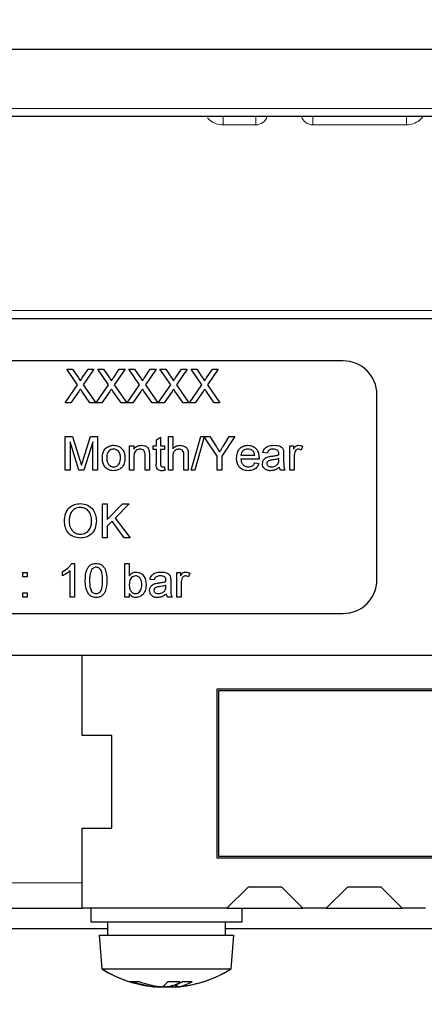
# Paper-space layout 'Blatt3' of a CAD drawing. Header units: millimetres. Extents: x 5 to 418, y 2 to 292.
# Tile 12 of 43: x 257 to 273, y 99 to 138. Entities that reach past the tile are written whole.
import ezdxf

# ---------------------------------------------------------------- set-up
doc = ezdxf.new("R2010")
doc.units = ezdxf.units.MM
doc.layers.add('SLD-0', color=7, linetype='Continuous')
doc.styles.add('SLDTEXTSTYLE1', font='TXT', dxfattribs={"width": 0.605})
doc.styles.add('SLDTEXTSTYLE3', font='TXT', dxfattribs={"width": 0.57})
doc.dimstyles.new('SLDDIMSTYLE6', dxfattribs={"dimtxt": 3.5, "dimasz": 3.302, "dimexe": 0, "dimexo": 0.0625, "dimgap": 0.875, "dimtad": 1, "dimlfac": 1.5, "dimrnd": 1e-09, "dimzin": 12, "dimdsep": 46, "dimtxsty": 'SLDTEXTSTYLE1', "dimsah": 1, "dimcen": 0.09, "dimadec": 0, "dimazin": 3, "dimtfac": 1, "dimtofl": 0, "dimtmove": 0, "dimatfit": 3, "dimfxl": 1, "dimfrac": 2, "dimtolj": 1, "dimtzin": 12, "dimarcsym": 0})
doc.dimstyles.new('SLDDIMSTYLE7', dxfattribs={"dimtxt": 3.5, "dimasz": 3.302, "dimexe": 0, "dimexo": 0.0625, "dimgap": 0.875, "dimtad": 1, "dimlfac": 1.5, "dimrnd": 1e-09, "dimzin": 12, "dimdsep": 46, "dimtxsty": 'SLDTEXTSTYLE1', "dimsah": 1, "dimcen": 0.09, "dimadec": 0, "dimazin": 3, "dimtfac": 1, "dimtmove": 0, "dimatfit": 0, "dimfxl": 1, "dimfrac": 2, "dimtolj": 1, "dimtzin": 12, "dimarcsym": 0})

# ---------------------------------------------------------------- blocks, each defined once
blk = doc.blocks.new('_D_13')
at = {"layer": 'SLD-0', "color": 7}
for p, q in [((137.961, 136.665), (137.961, 269.457)), ((327.961, 136.665), (327.961, 269.457)), ((137.961, 268.457), (327.961, 268.457))]:
    blk.add_line(p, q, dxfattribs=at)
for points in [[(137.961, 268.457), (141.263, 267.949), (141.263, 268.965)], [(327.961, 268.457), (324.659, 268.965), (324.659, 267.949)]]:
    blk.add_solid(points, dxfattribs=at)
at = {"layer": 'SLD-0', "color": 7, "insert": (228.95, 272.969), "char_height": 3.5, "attachment_point": 1, "style": 'SLDTEXTSTYLE1'}
blk.add_mtext('285', dxfattribs=at)
blk = doc.blocks.new('_D_16')
at = {"layer": 'SLD-0', "color": 7}
for p, q in [((228.961, 114.531), (228.961, 90.327)), ((235.627, 114.531), (235.627, 90.327)), ((228.961, 91.327), (222.611, 91.327)), ((228.961, 91.327), (235.627, 91.327)), ((235.627, 91.327), (260.061, 91.327))]:
    blk.add_line(p, q, dxfattribs=at)
for points in [[(228.961, 91.327), (225.659, 91.835), (225.659, 90.819)], [(235.627, 91.327), (238.929, 90.819), (238.929, 91.835)]]:
    blk.add_solid(points, dxfattribs=at)
at = {"layer": 'SLD-0', "color": 7, "char_height": 3.5, "attachment_point": 1}
for s, insert, style in [('%%c', (249.611, 95.839), 'SLDTEXTSTYLE1'), ('10', (254.714, 95.849), 'SLDTEXTSTYLE1'), ('D =', (241.994, 95.849), 'SLDTEXTSTYLE3')]:
    blk.add_mtext(s, dxfattribs=dict(at, insert=insert, style=style))

psp = doc.layouts.new('Blatt3')

# ---------------------------------------------------------------- linework, layer by layer
at = {"color": 7, "linetype": 'Continuous', "lineweight": 25}
for p, q in [((141.2939, 136.6645), (324.6272, 136.6645)), ((324.6272, 133.9979), (141.2939, 133.9979)), ((311.6272, 125.9979), (154.2939, 125.9979)), ((269.6272, 124.3312), (238.9606, 124.3312)), ((259.1024, 123.382), (258.678, 123.9979)), ((258.678, 123.9979), (258.9045, 123.9979)), ((258.9045, 123.9979), (259.1371, 123.6603)), ((259.2934, 123.66), (259.5252, 123.9979)), ((259.7549, 123.9979), (259.3305, 123.3798)), ((259.5252, 123.9979), (259.7549, 123.9979)), ((260.3332, 123.382), (259.9088, 123.9979)), ((259.9088, 123.9979), (260.1353, 123.9979)), ((260.1353, 123.9979), (260.3679, 123.6603)), ((260.5241, 123.66), (260.756, 123.9979)), ((260.9857, 123.9979), (260.5613, 123.3798)), ((260.756, 123.9979), (260.9857, 123.9979)), ((261.5639, 123.382), (261.1395, 123.9979)), ((261.1395, 123.9979), (261.366, 123.9979)), ((261.366, 123.9979), (261.5987, 123.6603)), ((261.7549, 123.66), (261.9867, 123.9979)), ((262.2164, 123.9979), (261.792, 123.3798)), ((261.9867, 123.9979), (262.2164, 123.9979)), ((262.7947, 123.382), (262.3703, 123.9979)), ((262.3703, 123.9979), (262.5968, 123.9979)), ((262.5968, 123.9979), (262.8294, 123.6603)), ((262.9857, 123.66), (263.2175, 123.9979)), ((263.4472, 123.9979), (263.0228, 123.3798)), ((263.2175, 123.9979), (263.4472, 123.9979)), ((264.0255, 123.382), (263.6011, 123.9979)), ((263.6011, 123.9979), (263.8276, 123.9979)), ((263.8276, 123.9979), (264.0602, 123.6603)), ((264.2164, 123.66), (264.4483, 123.9979)), ((264.678, 123.9979), (264.2536, 123.3798)), ((264.4483, 123.9979), (264.678, 123.9979)), ((258.6096, 122.6645), (259.1024, 123.382)), ((259.3305, 123.3798), (259.8233, 122.6645)), ((259.8404, 122.6645), (260.3332, 123.382)), ((260.5613, 123.3798), (261.0541, 122.6645)), ((261.0711, 122.6645), (261.5639, 123.382)), ((261.792, 123.3798), (262.2848, 122.6645)), ((262.3019, 122.6645), (262.7947, 123.382)), ((263.0228, 123.3798), (263.5156, 122.6645)), ((263.5327, 122.6645), (264.0255, 123.382)), ((264.2536, 123.3798), (264.7464, 122.6645)), ((259.1545, 123.1234), (258.839, 122.6645)), ((259.5965, 122.6645), (259.272, 123.1357)), ((260.3853, 123.1234), (260.0698, 122.6645)), ((260.8273, 122.6645), (260.5028, 123.1357)), ((261.616, 123.1234), (261.3006, 122.6645)), ((262.0581, 122.6645), (261.7335, 123.1357)), ((262.8468, 123.1234), (262.5314, 122.6645)), ((263.2888, 122.6645), (262.9643, 123.1357)), ((264.0776, 123.1234), (263.7621, 122.6645)), ((264.5196, 122.6645), (264.1951, 123.1357)), ((270.9606, 115.6645), (270.9606, 122.9979)), ((258.839, 122.6645), (258.6096, 122.6645)), ((259.8233, 122.6645), (259.5965, 122.6645)), ((260.0698, 122.6645), (259.8404, 122.6645)), ((261.0541, 122.6645), (260.8273, 122.6645)), ((261.3006, 122.6645), (261.0711, 122.6645)), ((262.2848, 122.6645), (262.0581, 122.6645)), ((262.5314, 122.6645), (262.3019, 122.6645)), ((263.5156, 122.6645), (263.2888, 122.6645)), ((263.7621, 122.6645), (263.5327, 122.6645)), ((264.7464, 122.6645), (264.5196, 122.6645)), ((258.6187, 121.3312), (258.9015, 121.3312)), ((258.6187, 119.9979), (258.6187, 121.3312)), ((258.9015, 121.3312), (259.1996, 120.3956)), ((259.3252, 120.4116), (259.6203, 121.3312)), ((259.6203, 121.3312), (259.9007, 121.3312)), ((259.9007, 121.3312), (259.9007, 119.9979)), ((262.2255, 121.2094), (262.3965, 121.3066)), ((262.2255, 120.9722), (262.2255, 121.2094)), ((262.3965, 121.3066), (262.3965, 120.9722)), ((262.7042, 119.9979), (262.7042, 121.3312)), ((262.7042, 121.3312), (262.8751, 121.3312)), ((262.8751, 121.3312), (262.8751, 120.8443)), ((263.6101, 119.9979), (263.9862, 121.3312)), ((264.1267, 121.3284), (263.7514, 119.9979)), ((263.9862, 121.3312), (264.3473, 121.3312)), ((264.6377, 120.5628), (264.1267, 121.3284)), ((264.3473, 121.3312), (264.6059, 120.9236)), ((265.3385, 121.3312), (264.8257, 120.5628)), ((264.8676, 120.9388), (265.116, 121.3312)), ((265.116, 121.3312), (265.3385, 121.3312)), ((259.1604, 119.9979), (258.8067, 121.1261)), ((258.8067, 121.1261), (258.8067, 119.9979)), ((259.7127, 121.1261), (259.3569, 119.9979)), ((259.7127, 119.9979), (259.7127, 121.1261)), ((261.1657, 120.9722), (261.3366, 120.9722)), ((261.1657, 119.9979), (261.1657, 120.9722)), ((261.3366, 120.9722), (261.3366, 120.8363)), ((262.1059, 120.8184), (262.1059, 120.9722)), ((262.1059, 120.9722), (262.2255, 120.9722)), ((262.2255, 120.8184), (262.1059, 120.8184)), ((262.2255, 120.2716), (262.2255, 120.8184)), ((262.3965, 120.9722), (262.5503, 120.9722)), ((262.3965, 120.8184), (262.3965, 120.2655)), ((262.5503, 120.8184), (262.3965, 120.8184)), ((262.5503, 120.9722), (262.5503, 120.8184)), ((267.5076, 119.9979), (267.5076, 120.9722)), ((267.5076, 120.9722), (267.6614, 120.9722)), ((267.6614, 120.9722), (267.6614, 120.8363)), ((268.0204, 120.9437), (267.967, 120.7954)), ((261.3366, 120.5203), (261.3366, 119.9979)), ((261.7811, 119.9979), (261.7811, 120.5796)), ((261.952, 120.594), (261.952, 119.9979)), ((262.8751, 120.5206), (262.8751, 119.9979)), ((263.3195, 119.9979), (263.3195, 120.6034)), ((263.4905, 120.6122), (263.4905, 119.9979)), ((264.6377, 119.9979), (264.6377, 120.5628)), ((264.8257, 120.5628), (264.8257, 119.9979)), ((265.576, 120.5962), (266.123, 120.5962)), ((266.2931, 120.4423), (265.576, 120.4423)), ((266.6187, 120.6816), (266.4478, 120.6987)), ((267.0794, 120.4097), (267.0802, 120.4594)), ((267.2683, 120.6296), (267.2683, 120.421)), ((267.6785, 120.5155), (267.6785, 119.9979)), ((262.5503, 120.1389), (262.5674, 119.9955)), ((266.1211, 120.2885), (266.2886, 120.2714)), ((258.8067, 119.9979), (258.6187, 119.9979)), ((259.3569, 119.9979), (259.1604, 119.9979)), ((259.9007, 119.9979), (259.7127, 119.9979)), ((261.3366, 119.9979), (261.1657, 119.9979)), ((261.952, 119.9979), (261.7811, 119.9979)), ((262.8751, 119.9979), (262.7042, 119.9979)), ((263.4905, 119.9979), (263.3195, 119.9979)), ((263.7514, 119.9979), (263.6101, 119.9979)), ((264.8257, 119.9979), (264.6377, 119.9979)), ((267.3195, 119.9979), (267.1486, 119.9979)), ((267.6785, 119.9979), (267.5076, 119.9979)), ((260.0888, 117.3312), (260.0888, 118.6645)), ((260.0888, 118.6645), (260.2768, 118.6645)), ((260.2768, 118.6645), (260.2768, 118.0502)), ((260.2768, 118.0502), (260.8911, 118.6645)), ((261.1486, 118.6645), (260.5914, 118.1074)), ((260.8911, 118.6645), (261.1486, 118.6645)), ((260.5914, 118.1074), (261.1828, 117.3312)), ((260.4723, 117.988), (260.2768, 117.7927)), ((260.2768, 117.7927), (260.2768, 117.3312)), ((260.9512, 117.3312), (260.4723, 117.988)), ((260.2768, 117.3312), (260.0888, 117.3312)), ((261.1828, 117.3312), (260.9512, 117.3312)), ((258.8735, 116.3141), (258.9836, 116.3141)), ((258.9836, 116.3141), (258.9836, 114.9808)), ((260.9836, 114.9808), (260.9836, 116.3141)), ((260.9836, 116.3141), (261.1545, 116.3141)), ((261.1545, 116.3141), (261.1545, 115.8235)), ((256.9323, 115.9551), (257.1032, 115.9551)), ((256.9323, 115.7842), (256.9323, 115.9551)), ((257.1032, 115.7842), (256.9323, 115.7842)), ((257.1032, 115.9551), (257.1032, 115.7842)), ((258.5049, 115.8232), (258.5049, 115.9808)), ((258.8126, 114.9808), (258.8126, 116.0198)), ((263.0348, 115.9551), (263.1887, 115.9551)), ((263.0348, 114.9808), (263.0348, 115.9551)), ((263.1887, 115.9551), (263.1887, 115.8192)), ((263.5477, 115.9266), (263.4943, 115.7783)), ((262.146, 115.6645), (261.975, 115.6816)), ((262.6067, 115.3926), (262.6075, 115.4423)), ((262.7955, 115.6125), (262.7955, 115.4039)), ((263.2058, 115.4984), (263.2058, 114.9808)), ((256.9323, 115.1517), (257.1032, 115.1517)), ((256.9323, 114.9808), (256.9323, 115.1517)), ((257.1032, 114.9808), (256.9323, 114.9808)), ((257.1032, 115.1517), (257.1032, 114.9808)), ((258.9836, 114.9808), (258.8126, 114.9808)), ((261.1545, 114.9808), (260.9836, 114.9808)), ((261.1545, 115.1269), (261.1545, 114.9808)), ((262.8468, 114.9808), (262.6759, 114.9808)), ((263.2058, 114.9808), (263.0348, 114.9808)), ((238.9606, 114.3312), (269.6272, 114.3312)), ((308.9606, 112.6645), (235.0555, 112.6645)), ((259.2939, 109.4979), (259.2939, 112.6645)), ((300.6272, 111.3312), (264.6272, 111.3312)), ((264.6272, 111.3312), (264.6272, 104.6645)), ((300.5606, 111.2645), (264.6939, 111.2645)), ((264.6939, 111.2645), (264.6939, 104.7312)), ((260.4606, 109.4979), (259.2939, 109.4979)), ((260.4606, 105.8312), (260.4606, 109.4979)), ((259.2939, 102.6645), (259.2939, 105.8312)), ((259.2939, 105.8312), (260.4606, 105.8312)), ((264.6272, 104.6645), (300.6272, 104.6645)), ((264.6939, 104.7312), (300.5606, 104.7312)), ((265.8591, 103.4993), (265.0244, 102.6645)), ((267.1925, 103.4993), (265.8591, 103.4993)), ((268.0272, 102.6645), (267.1925, 103.4993)), ((269.7925, 103.4993), (268.9577, 102.6645)), ((271.1258, 103.4993), (269.7925, 103.4993)), ((271.9606, 102.6645), (271.1258, 103.4993)), ((256.2939, 102.6645), (259.2939, 102.6645)), ((265.0244, 102.6645), (259.2939, 102.6645)), ((259.6272, 102.6645), (259.6272, 102.1312)), ((259.6272, 102.6645), (259.6272, 102.1312)), ((265.0244, 102.6645), (265.6272, 102.6645)), ((265.6272, 102.1312), (265.6272, 102.6645)), ((265.6272, 102.1312), (265.6272, 102.6645)), ((265.6272, 102.6645), (268.0272, 102.6645)), ((268.9577, 102.6645), (268.0272, 102.6645)), ((268.9577, 102.6645), (271.9606, 102.6645)), ((272.891, 102.6645), (271.9606, 102.6645)), ((259.6272, 102.1312), (265.6272, 102.1312)), ((259.6272, 102.1312), (264.3124, 102.1312)), ((260.2939, 102.1312), (260.2939, 101.5979)), ((260.2939, 102.1312), (260.2939, 101.5979)), ((264.3124, 102.1312), (265.6272, 102.1312)), ((264.9606, 101.5979), (264.9606, 102.1312)), ((264.9606, 101.5979), (264.9606, 102.1312)), ((255.2939, 101.8645), (260.2939, 101.8645)), ((264.9606, 101.8645), (300.2939, 101.8645)), ((259.9606, 101.5979), (260.0606, 100.2645)), ((259.9606, 101.5979), (260.0606, 100.2645)), ((259.9606, 101.5979), (265.2939, 101.5979)), ((259.9606, 101.5979), (264.1252, 101.5979)), ((264.1252, 101.5979), (265.2939, 101.5979)), ((265.1939, 100.2645), (265.2939, 101.5979)), ((265.1939, 100.2645), (265.2939, 101.5979)), ((260.0606, 100.2645), (265.1939, 100.2645)), ((260.0606, 100.2645), (264.069, 100.2645)), ((264.069, 100.2645), (265.1939, 100.2645)), ((262.058, 99.5798), (262.0566, 99.5654)), ((262.1605, 99.5543), (262.1604, 99.5539)), ((262.1652, 99.554), (262.1652, 99.5539)), ((262.1687, 99.5664), (262.1668, 99.5539)), ((262.2282, 99.5542), (262.2282, 99.5539)), ((262.2368, 99.561), (262.2359, 99.5539)), ((262.3073, 99.5568), (262.307, 99.5539)), ((262.3788, 99.554), (262.3788, 99.5539)), ((262.5847, 99.5539), (262.5847, 99.5539)), ((262.6021, 99.5547), (262.6021, 99.5539)), ((262.6702, 99.5558), (262.6703, 99.5539)), ((262.7067, 99.5543), (262.7067, 99.5539)), ((262.7149, 99.5685), (262.7153, 99.5539)), ((262.8733, 99.5548), (262.8733, 99.5539)), ((262.8806, 99.6091), (262.8853, 99.5539)), ((262.9696, 99.5549), (262.9697, 99.5539)), ((262.976, 99.64), (262.9867, 99.5654)), ((263.0248, 99.5542), (263.0248, 99.5539)), ((263.0871, 99.5578), (263.0877, 99.5539)), ((263.0893, 99.554), (263.0893, 99.5539)), ((263.094, 99.5543), (263.0941, 99.5539))]:
    psp.add_line(p, q, dxfattribs=at)
at = {"color": 7, "linetype": 'Continuous', "lineweight": 18}
for p, q in [((141.2939, 134.3254), (324.6272, 134.3254)), ((264.8716, 133.6704), (264.8716, 133.9979)), ((266.1674, 133.6704), (266.1674, 133.9979)), ((268.4204, 133.9979), (268.4204, 133.6704)), ((272.1308, 133.9979), (272.1308, 133.6704)), ((266.1674, 133.6704), (264.8716, 133.6704)), ((272.1308, 133.6704), (268.4204, 133.6704)), ((154.2939, 126.3254), (311.6272, 126.3254)), ((259.2939, 103.6645), (256.2939, 103.6645))]:
    psp.add_line(p, q, dxfattribs=at)
for centre, start, end in [((266.1674, 134.137), 270, 342.65166), ((268.4204, 134.137), 197.34834, 270)]:
    psp.add_arc(centre, 0.4667, start, end, dxfattribs=at)
at = {"color": 7, "linetype": 'Continuous', "lineweight": 25}
for centre, radius, start, end in [((269.6272, 122.9979), 1.3333, 0, 90), ((269.6272, 115.6645), 1.3333, 270, 0), ((262.6272, 104.3895), 4.8583, 238.10921, 255.48071), ((262.6272, 104.3895), 4.8583, 238.10921, 263.83604), ((262.6272, 104.3895), 4.8583, 276.16396, 301.89079), ((262.6272, 104.3895), 4.8583, 284.51929, 301.89079), ((261.1899, 99.957), 0.1986, 256.30226, 283.69774), ((262.5671, 104.1564), 4.6176, 252.03492, 263.85856), ((262.6891, 104.3166), 4.7786, 252.30829, 263.86433), ((261.4133, 101.287), 1.5286, 265.06816, 274.93184), ((262.4713, 102.7928), 3.254, 248.56047, 262.67818), ((262.8123, 103.1731), 3.6371, 249.60372, 262.71011), ((262.2761, 101.1382), 1.5881, 262.0539, 266.05031), ((262.2716, 101.0542), 1.5041, 261.83473, 265.9416), ((262.5596, 104.3102), 4.7601, 265.40682, 267.7071), ((262.1952, 99.7172), 0.1683, 283.9699, 295.54587), ((262.7283, 104.2096), 4.6596, 265.35356, 267.6746), ((262.2612, 101.0179), 1.468, 274.21559, 278.31933), ((262.2685, 101.1548), 1.6049, 274.02529, 277.95281), ((262.1398, 100.1545), 0.6772, 299.53302, 324.77787), ((262.3784, 102.8882), 3.3382, 272.76113, 275.49704), ((262.385, 102.9722), 3.4222, 272.72614, 275.42868), ((262.8761, 102.8882), 3.3382, 264.50296, 267.23887), ((262.9222, 104.4004), 4.6421, 267.17022, 272.82978), ((262.328, 101.4965), 1.9663, 280.85125, 298.22459), ((262.5262, 104.2096), 4.6596, 272.3254, 274.64644), ((262.986, 101.1548), 1.6049, 262.04719, 265.97471), ((262.9933, 101.0179), 1.468, 261.68067, 265.78441), ((262.6949, 104.3102), 4.7601, 272.2929, 274.59318), ((262.7345, 99.9421), 0.4533, 303.79746, 336.86959), ((263.0593, 99.7172), 0.1683, 244.45413, 256.0301), ((262.8568, 103.0087), 3.4586, 272.68211, 275.38514), ((262.9783, 101.1382), 1.5881, 273.94969, 277.9461), ((263.0422, 99.8163), 0.2664, 279.83504, 289.57218), ((262.8302, 101.1073), 1.5711, 281.05337, 301.23774), ((262.686, 104.1648), 4.626, 276.14752, 284.51295), ((263.4515, 103.0704), 3.3121, 266.64983, 273.35017)]:
    psp.add_arc(centre, radius, start, end, dxfattribs=at)
at = {"color": 7, "linetype": 'Continuous', "lineweight": 18}
for points, knots in [([(264.8716, 133.6704), (264.7804, 133.6809), (264.5985, 133.7019), (264.3842, 133.8112), (264.2906, 133.9161), (264.2579, 133.9529)], [0, 0, 0, 0, 0.3949134, 0.7880865, 1, 1, 1, 1]), ([(272.7897, 133.9979), (272.7434, 133.945), (272.6365, 133.8233), (272.405, 133.7014), (272.2223, 133.6807), (272.1308, 133.6704)], [0, 0, 0, 0, 0.2768194, 0.6375937, 1, 1, 1, 1])]:
    psp.add_open_spline(points, degree=3, knots=knots, dxfattribs=at)
at = {"color": 7, "linetype": 'Continuous', "lineweight": 25}
for points, knots in [([(259.1371, 123.6603), (259.1521, 123.6376), (259.1729, 123.606), (259.1986, 123.5643), (259.2038, 123.5435), (259.2063, 123.5331)], [0, 0, 0, 0, 0.56127691, 0.78176256, 1, 1, 1, 1]), ([(259.2063, 123.5331), (259.2225, 123.5568), (259.2515, 123.5991), (259.2806, 123.6414), (259.2934, 123.66)], [0, 0, 0, 0, 0.5599999, 1, 1, 1, 1]), ([(260.3679, 123.6603), (260.3829, 123.6376), (260.4037, 123.606), (260.4294, 123.5643), (260.4345, 123.5435), (260.4371, 123.5331)], [0, 0, 0, 0, 0.5612769, 0.7817626, 1, 1, 1, 1]), ([(260.4371, 123.5331), (260.4533, 123.5568), (260.4823, 123.5991), (260.5114, 123.6414), (260.5241, 123.66)], [0, 0, 0, 0, 0.5599999, 1, 1, 1, 1]), ([(261.5987, 123.6603), (261.6136, 123.6376), (261.6345, 123.606), (261.6602, 123.5643), (261.6653, 123.5435), (261.6678, 123.5331)], [0, 0, 0, 0, 0.56127691, 0.78176256, 1, 1, 1, 1]), ([(261.6678, 123.5331), (261.6841, 123.5568), (261.7131, 123.5991), (261.7421, 123.6414), (261.7549, 123.66)], [0, 0, 0, 0, 0.5599999, 1, 1, 1, 1]), ([(262.8294, 123.6603), (262.8444, 123.6376), (262.8652, 123.606), (262.8909, 123.5643), (262.8961, 123.5435), (262.8986, 123.5331)], [0, 0, 0, 0, 0.5612769, 0.7817626, 1, 1, 1, 1]), ([(262.8986, 123.5331), (262.9148, 123.5568), (262.9439, 123.5991), (262.9729, 123.6414), (262.9857, 123.66)], [0, 0, 0, 0, 0.5599999, 1, 1, 1, 1]), ([(264.0602, 123.6603), (264.0752, 123.6376), (264.096, 123.606), (264.1217, 123.5643), (264.1268, 123.5435), (264.1294, 123.5331)], [0, 0, 0, 0, 0.5612769, 0.7817626, 1, 1, 1, 1]), ([(264.1294, 123.5331), (264.1456, 123.5568), (264.1746, 123.5991), (264.2037, 123.6414), (264.2164, 123.66)], [0, 0, 0, 0, 0.5599999, 1, 1, 1, 1]), ([(259.2172, 123.215), (259.2054, 123.198), (259.1844, 123.1675), (259.1636, 123.1369), (259.1545, 123.1234)], [0, 0, 0, 0, 0.5600016, 1, 1, 1, 1]), ([(259.272, 123.1357), (259.2617, 123.1505), (259.2434, 123.1769), (259.2252, 123.2034), (259.2172, 123.215)], [0, 0, 0, 0, 0.5599998, 1, 1, 1, 1]), ([(260.448, 123.215), (260.4362, 123.198), (260.4151, 123.1675), (260.3944, 123.1369), (260.3853, 123.1234)], [0, 0, 0, 0, 0.5600016, 1, 1, 1, 1]), ([(260.5028, 123.1357), (260.4925, 123.1505), (260.4742, 123.1769), (260.456, 123.2034), (260.448, 123.215)], [0, 0, 0, 0, 0.5599998, 1, 1, 1, 1]), ([(261.6788, 123.215), (261.667, 123.198), (261.6459, 123.1675), (261.6252, 123.1369), (261.616, 123.1234)], [0, 0, 0, 0, 0.5600016, 1, 1, 1, 1]), ([(261.7335, 123.1357), (261.7233, 123.1505), (261.7049, 123.1769), (261.6868, 123.2034), (261.6788, 123.215)], [0, 0, 0, 0, 0.5599998, 1, 1, 1, 1]), ([(262.9096, 123.215), (262.8978, 123.198), (262.8767, 123.1675), (262.8559, 123.1369), (262.8468, 123.1234)], [0, 0, 0, 0, 0.5600016, 1, 1, 1, 1]), ([(262.9643, 123.1357), (262.954, 123.1505), (262.9357, 123.1769), (262.9175, 123.2034), (262.9096, 123.215)], [0, 0, 0, 0, 0.5599998, 1, 1, 1, 1]), ([(264.1403, 123.215), (264.1285, 123.198), (264.1074, 123.1675), (264.0867, 123.1369), (264.0776, 123.1234)], [0, 0, 0, 0, 0.5600016, 1, 1, 1, 1]), ([(264.1951, 123.1357), (264.1848, 123.1505), (264.1665, 123.1769), (264.1483, 123.2034), (264.1403, 123.215)], [0, 0, 0, 0, 0.5599998, 1, 1, 1, 1]), ([(260.0888, 120.4851), (260.0926, 120.5688), (260.0995, 120.718), (260.1939, 120.8321), (260.2354, 120.8822)], [0, 0, 0, 0, 0.5609635, 1, 1, 1, 1]), ([(260.2354, 120.8822), (260.286, 120.9173), (260.3764, 120.98), (260.4856, 120.9865), (260.5338, 120.9893)], [0, 0, 0, 0, 0.5590331, 1, 1, 1, 1]), ([(260.5338, 120.8355), (260.5024, 120.8328), (260.4398, 120.8273), (260.3581, 120.7766), (260.2717, 120.6683), (260.2646, 120.5609), (260.2597, 120.4856)], [0, 0, 0, 0, 0.1871365, 0.3740246, 0.5610972, 1, 1, 1, 1]), ([(260.5338, 120.9893), (260.6038, 120.9817), (260.7438, 120.9663), (260.8961, 120.8295), (260.969, 120.6632), (260.9748, 120.5536), (260.9777, 120.4987)], [0, 0, 0, 0, 0.2795556, 0.5586004, 0.7789908, 1, 1, 1, 1]), ([(260.8067, 120.4907), (260.8047, 120.5371), (260.8005, 120.6297), (260.7403, 120.7478), (260.6431, 120.8236), (260.5702, 120.8315), (260.5338, 120.8355)], [0, 0, 0, 0, 0.28106405, 0.56031642, 0.78017413, 1, 1, 1, 1]), ([(261.3366, 120.8363), (261.3567, 120.862), (261.3967, 120.9135), (261.4978, 120.9769), (261.582, 120.9846), (261.6334, 120.9893)], [0, 0, 0, 0, 0.2805539, 0.5608154, 1, 1, 1, 1]), ([(261.5858, 120.8355), (261.5572, 120.8331), (261.5001, 120.8284), (261.4226, 120.7874), (261.3409, 120.689), (261.3384, 120.5899), (261.3366, 120.5203)], [0, 0, 0, 0, 0.1872728, 0.3743615, 0.56054, 1, 1, 1, 1]), ([(261.7811, 120.5796), (261.7808, 120.6141), (261.7803, 120.6827), (261.7453, 120.7772), (261.6672, 120.8282), (261.613, 120.8331), (261.5858, 120.8355)], [0, 0, 0, 0, 0.2816799, 0.5597852, 0.7795872, 1, 1, 1, 1]), ([(261.6334, 120.9893), (261.6731, 120.9861), (261.7526, 120.9795), (261.8552, 120.9283), (261.9192, 120.8449), (261.9352, 120.7842), (261.9432, 120.7538)], [0, 0, 0, 0, 0.2802155, 0.5599712, 0.7796359, 1, 1, 1, 1]), ([(262.8751, 120.8443), (262.9194, 120.8903), (262.9987, 120.9727), (263.1113, 120.9842), (263.1609, 120.9893)], [0, 0, 0, 0, 0.559341, 1, 1, 1, 1]), ([(263.1224, 120.8355), (263.08, 120.8294), (262.9954, 120.8172), (262.8799, 120.7015), (262.8769, 120.5893), (262.8751, 120.5206)], [0, 0, 0, 0, 0.2802055, 0.5593196, 1, 1, 1, 1]), ([(263.3195, 120.6034), (263.3183, 120.6359), (263.3158, 120.7008), (263.2743, 120.7862), (263.1992, 120.8304), (263.1481, 120.8338), (263.1224, 120.8355)], [0, 0, 0, 0, 0.2812215, 0.5597775, 0.779378, 1, 1, 1, 1]), ([(263.1609, 120.9893), (263.2149, 120.9847), (263.3225, 120.9755), (263.4491, 120.8751), (263.4875, 120.7387), (263.4895, 120.6544), (263.4905, 120.6122)], [0, 0, 0, 0, 0.2803178, 0.5583395, 0.7785536, 1, 1, 1, 1]), ([(264.6059, 120.9236), (264.6295, 120.8866), (264.6716, 120.8205), (264.7135, 120.7543), (264.7319, 120.7252)], [0, 0, 0, 0, 0.5600005, 1, 1, 1, 1]), ([(264.7319, 120.7252), (264.7573, 120.765), (264.8027, 120.8362), (264.8478, 120.9075), (264.8676, 120.9388)], [0, 0, 0, 0, 0.56, 1, 1, 1, 1]), ([(265.405, 120.4768), (265.4093, 120.5491), (265.4177, 120.6932), (265.5256, 120.871), (265.6852, 120.975), (265.7986, 120.9846), (265.8553, 120.9893)], [0, 0, 0, 0, 0.2807476, 0.5597747, 0.7796663, 1, 1, 1, 1]), ([(265.8545, 120.8355), (265.8164, 120.8323), (265.7401, 120.8259), (265.6482, 120.7667), (265.5898, 120.6854), (265.5806, 120.6259), (265.576, 120.5962)], [0, 0, 0, 0, 0.2801903, 0.5597279, 0.7796424, 1, 1, 1, 1]), ([(266.0602, 120.7538), (266.0262, 120.7806), (265.9654, 120.8288), (265.8885, 120.8334), (265.8545, 120.8355)], [0, 0, 0, 0, 0.5585118, 1, 1, 1, 1]), ([(265.8553, 120.9893), (265.9261, 120.9811), (266.0674, 120.9648), (266.2179, 120.822), (266.2855, 120.652), (266.2911, 120.5415), (266.2939, 120.4861)], [0, 0, 0, 0, 0.2793662, 0.5583982, 0.7788851, 1, 1, 1, 1]), ([(266.4478, 120.6987), (266.4634, 120.7518), (266.4947, 120.8575), (266.6633, 120.9756), (266.8034, 120.9841), (266.8893, 120.9893)], [0, 0, 0, 0, 0.2804297, 0.5593032, 1, 1, 1, 1]), ([(266.8585, 120.8355), (266.8294, 120.8346), (266.7713, 120.8327), (266.6905, 120.8071), (266.6411, 120.7468), (266.6262, 120.7034), (266.6187, 120.6816)], [0, 0, 0, 0, 0.2808547, 0.5597509, 0.7794996, 1, 1, 1, 1]), ([(267.0362, 120.7839), (267.0053, 120.8017), (266.9501, 120.8336), (266.8866, 120.8349), (266.8585, 120.8355)], [0, 0, 0, 0, 0.5578706, 1, 1, 1, 1]), ([(266.8893, 120.9893), (266.9783, 120.9846), (267.1024, 120.9779), (267.2302, 120.8759), (267.25, 120.8091), (267.26, 120.7757)], [0, 0, 0, 0, 0.5592531, 0.7791951, 1, 1, 1, 1]), ([(267.6614, 120.8363), (267.687, 120.8797), (267.7226, 120.9403), (267.8021, 120.9841), (267.841, 120.9876), (267.8604, 120.9893)], [0, 0, 0, 0, 0.5595991, 0.7797717, 1, 1, 1, 1]), ([(267.8537, 120.8355), (267.8343, 120.8331), (267.7954, 120.8283), (267.7369, 120.7856), (267.7171, 120.7391), (267.705, 120.7107)], [0, 0, 0, 0, 0.2803051, 0.5609106, 1, 1, 1, 1]), ([(267.967, 120.7954), (267.9475, 120.8078), (267.9127, 120.83), (267.8717, 120.8338), (267.8537, 120.8355)], [0, 0, 0, 0, 0.5601157, 1, 1, 1, 1]), ([(267.8604, 120.9893), (267.8919, 120.9863), (267.9482, 120.9809), (267.9983, 120.955), (268.0204, 120.9437)], [0, 0, 0, 0, 0.5595462, 1, 1, 1, 1]), ([(260.5338, 119.9808), (260.4622, 119.9884), (260.3194, 120.0035), (260.1642, 120.1449), (260.097, 120.3175), (260.0915, 120.4291), (260.0888, 120.4851)], [0, 0, 0, 0, 0.2796157, 0.5583707, 0.778858, 1, 1, 1, 1]), ([(260.2597, 120.4856), (260.2618, 120.4386), (260.2659, 120.3448), (260.3234, 120.223), (260.4229, 120.1466), (260.4968, 120.1386), (260.5338, 120.1346)], [0, 0, 0, 0, 0.2811293, 0.560384, 0.7801589, 1, 1, 1, 1]), ([(260.9777, 120.4987), (260.9753, 120.426), (260.9705, 120.2813), (260.8663, 120.0989), (260.7039, 119.9978), (260.5905, 119.9865), (260.5338, 119.9808)], [0, 0, 0, 0, 0.2810332, 0.5595131, 0.779602, 1, 1, 1, 1]), ([(260.5338, 120.1346), (260.5654, 120.1374), (260.6287, 120.143), (260.7101, 120.196), (260.7959, 120.3062), (260.8022, 120.4146), (260.8067, 120.4907)], [0, 0, 0, 0, 0.1870444, 0.3739447, 0.5609834, 1, 1, 1, 1]), ([(261.9432, 120.7538), (261.9464, 120.724), (261.952, 120.6709), (261.952, 120.6175), (261.952, 120.594)], [0, 0, 0, 0, 0.5597912, 1, 1, 1, 1]), ([(265.8644, 119.9808), (265.7923, 119.9873), (265.6485, 120.0002), (265.4876, 120.1363), (265.4138, 120.308), (265.408, 120.4205), (265.405, 120.4768)], [0, 0, 0, 0, 0.2799521, 0.5586609, 0.7789943, 1, 1, 1, 1]), ([(265.576, 120.4423), (265.5812, 120.3981), (265.5918, 120.3101), (265.6632, 120.2044), (265.7626, 120.1434), (265.8323, 120.1376), (265.8671, 120.1346)], [0, 0, 0, 0, 0.2806334, 0.5596873, 0.7796605, 1, 1, 1, 1]), ([(266.123, 120.5962), (266.1185, 120.6287), (266.1106, 120.6867), (266.0756, 120.7333), (266.0602, 120.7538)], [0, 0, 0, 0, 0.5606744, 1, 1, 1, 1]), ([(266.2939, 120.4861), (266.2938, 120.4779), (266.2936, 120.4633), (266.2933, 120.4487), (266.2931, 120.4423)], [0, 0, 0, 0, 0.5599987, 1, 1, 1, 1]), ([(266.4307, 120.2562), (266.4344, 120.2921), (266.4418, 120.3641), (266.5168, 120.4759), (266.604, 120.5111), (266.6572, 120.5326)], [0, 0, 0, 0, 0.280458, 0.560983, 1, 1, 1, 1]), ([(266.6572, 120.5326), (266.6832, 120.5383), (266.7297, 120.5486), (266.7769, 120.5545), (266.7976, 120.5572)], [0, 0, 0, 0, 0.5599184, 1, 1, 1, 1]), ([(266.7976, 120.5572), (266.851, 120.5639), (266.9463, 120.5759), (267.0388, 120.6019), (267.0794, 120.6133)], [0, 0, 0, 0, 0.560185, 1, 1, 1, 1]), ([(267.0802, 120.4594), (267.0329, 120.4461), (266.9484, 120.4225), (266.8613, 120.4112), (266.823, 120.4063)], [0, 0, 0, 0, 0.5597597, 1, 1, 1, 1]), ([(267.0802, 120.6531), (267.0796, 120.6804), (267.0786, 120.729), (267.0491, 120.7672), (267.0362, 120.7839)], [0, 0, 0, 0, 0.5619027, 1, 1, 1, 1]), ([(267.0794, 120.6133), (267.0796, 120.6207), (267.0798, 120.634), (267.0801, 120.6472), (267.0802, 120.6531)], [0, 0, 0, 0, 0.5600235, 1, 1, 1, 1]), ([(267.26, 120.7757), (267.2629, 120.7485), (267.2682, 120.6999), (267.2683, 120.6511), (267.2683, 120.6296)], [0, 0, 0, 0, 0.5598174, 1, 1, 1, 1]), ([(267.705, 120.7107), (267.6963, 120.6748), (267.6808, 120.6106), (267.6792, 120.5446), (267.6785, 120.5155)], [0, 0, 0, 0, 0.5598877, 1, 1, 1, 1]), ([(259.1996, 120.3956), (259.2111, 120.3591), (259.2315, 120.294), (259.2511, 120.2286), (259.2597, 120.1998)], [0, 0, 0, 0, 0.5600019, 1, 1, 1, 1]), ([(259.2597, 120.1998), (259.2717, 120.2394), (259.2931, 120.3101), (259.3154, 120.3806), (259.3252, 120.4116)], [0, 0, 0, 0, 0.5599969, 1, 1, 1, 1]), ([(262.447, 119.9808), (262.4201, 119.9817), (262.3664, 119.9837), (262.2893, 120.0147), (262.2156, 120.1125), (262.2214, 120.2059), (262.2255, 120.2716)], [0, 0, 0, 0, 0.1874327, 0.3738211, 0.5594622, 1, 1, 1, 1]), ([(262.3965, 120.2655), (262.3943, 120.2334), (262.3916, 120.1932), (262.4181, 120.1544), (262.444, 120.1363), (262.4676, 120.1353), (262.4833, 120.1346)], [0, 0, 0, 0, 0.4995957, 0.6252386, 0.7503541, 1, 1, 1, 1]), ([(262.4833, 120.1346), (262.4958, 120.135), (262.5182, 120.1357), (262.5405, 120.1379), (262.5503, 120.1389)], [0, 0, 0, 0, 0.5599652, 1, 1, 1, 1]), ([(266.2886, 120.2714), (266.2694, 120.2228), (266.231, 120.1258), (266.0818, 120.0015), (265.9468, 119.9886), (265.8644, 119.9808)], [0, 0, 0, 0, 0.28061317, 0.56083289, 1, 1, 1, 1]), ([(265.8671, 120.1346), (265.8965, 120.1363), (265.9554, 120.1397), (266.0562, 120.1819), (266.0965, 120.2481), (266.1211, 120.2885)], [0, 0, 0, 0, 0.28128238, 0.56190631, 1, 1, 1, 1]), ([(266.7496, 119.9808), (266.705, 119.9833), (266.616, 119.9884), (266.5054, 120.0532), (266.4398, 120.1511), (266.4337, 120.2211), (266.4307, 120.2562)], [0, 0, 0, 0, 0.2808155, 0.5596902, 0.7796958, 1, 1, 1, 1]), ([(266.823, 120.4063), (266.7743, 120.4011), (266.7134, 120.3947), (266.6488, 120.3603), (266.6228, 120.3346), (266.605, 120.302), (266.6027, 120.2779), (266.6016, 120.2658)], [0, 0, 0, 0, 0.5002798, 0.6253263, 0.7502693, 0.875147, 1, 1, 1, 1]), ([(266.6016, 120.2658), (266.6034, 120.2498), (266.607, 120.2178), (266.6372, 120.1786), (266.696, 120.1402), (266.7504, 120.1369), (266.7886, 120.1346)], [0, 0, 0, 0, 0.1865647, 0.3734672, 0.5606134, 1, 1, 1, 1]), ([(267.0973, 120.1175), (267.039, 120.0741), (266.9348, 119.9965), (266.8062, 119.9856), (266.7496, 119.9808)], [0, 0, 0, 0, 0.5599714, 1, 1, 1, 1]), ([(266.7886, 120.1346), (266.8487, 120.1421), (266.9562, 120.1553), (267.0241, 120.2381), (267.0541, 120.2746)], [0, 0, 0, 0, 0.5597581, 1, 1, 1, 1]), ([(267.0541, 120.2746), (267.0629, 120.2991), (267.0787, 120.3428), (267.0792, 120.3893), (267.0794, 120.4097)], [0, 0, 0, 0, 0.5589946, 1, 1, 1, 1]), ([(267.1486, 119.9979), (267.135, 120.0186), (267.1108, 120.0555), (267.1014, 120.0986), (267.0973, 120.1175)], [0, 0, 0, 0, 0.5596973, 1, 1, 1, 1]), ([(267.2683, 120.421), (267.2685, 120.3722), (267.2688, 120.2919), (267.2723, 120.1803), (267.2833, 120.0856), (267.3075, 120.0271), (267.3195, 119.9979)], [0, 0, 0, 0, 0.3402059, 0.5603391, 0.7801747, 1, 1, 1, 1]), ([(262.5674, 119.9955), (262.5451, 119.991), (262.5053, 119.9831), (262.4648, 119.9815), (262.447, 119.9808)], [0, 0, 0, 0, 0.5600783, 1, 1, 1, 1]), ([(258.5845, 117.9802), (258.5911, 118.0803), (258.6042, 118.2799), (258.7599, 118.5223), (258.9824, 118.6625), (259.1393, 118.6753), (259.2178, 118.6816)], [0, 0, 0, 0, 0.2805704, 0.55957461, 0.77956077, 1, 1, 1, 1]), ([(259.2189, 118.5278), (259.144, 118.5177), (258.9944, 118.4976), (258.7891, 118.2961), (258.7788, 118.0988), (258.7725, 117.9781)], [0, 0, 0, 0, 0.2801277, 0.5596529, 1, 1, 1, 1]), ([(259.2178, 118.6816), (259.3159, 118.6701), (259.512, 118.6471), (259.7279, 118.4586), (259.8339, 118.2265), (259.8443, 118.0727), (259.8495, 117.9957)], [0, 0, 0, 0, 0.2795644, 0.5585841, 0.7790872, 1, 1, 1, 1]), ([(259.6614, 117.9971), (259.6569, 118.0698), (259.6477, 118.2149), (259.5479, 118.3986), (259.3902, 118.5098), (259.276, 118.5218), (259.2189, 118.5278)], [0, 0, 0, 0, 0.28079669, 0.5600682, 0.77998402, 1, 1, 1, 1]), ([(259.217, 117.3141), (259.1206, 117.3252), (258.9281, 117.3472), (258.7149, 117.5295), (258.6043, 117.7541), (258.5911, 117.9049), (258.5845, 117.9802)], [0, 0, 0, 0, 0.2796, 0.5587653, 0.7793103, 1, 1, 1, 1]), ([(258.7725, 117.9781), (258.7771, 117.9068), (258.7861, 117.7644), (258.8936, 117.5904), (259.0483, 117.4839), (259.1602, 117.4733), (259.2162, 117.468)], [0, 0, 0, 0, 0.2806566, 0.559885, 0.7798492, 1, 1, 1, 1]), ([(259.2162, 117.468), (259.2893, 117.4773), (259.4356, 117.496), (259.5871, 117.6485), (259.6534, 117.8254), (259.6588, 117.9398), (259.6614, 117.9971)], [0, 0, 0, 0, 0.2791002, 0.558192, 0.7788064, 1, 1, 1, 1]), ([(259.8495, 117.9957), (259.841, 117.898), (259.8242, 117.703), (259.6689, 117.4661), (259.4467, 117.3364), (259.2936, 117.3215), (259.217, 117.3141)], [0, 0, 0, 0, 0.280353, 0.5595023, 0.7796353, 1, 1, 1, 1]), ([(258.5049, 115.9808), (258.5881, 116.0278), (258.7366, 116.1117), (258.8317, 116.2523), (258.8735, 116.3141)], [0, 0, 0, 0, 0.5604274, 1, 1, 1, 1]), ([(259.4109, 115.6384), (259.416, 115.7922), (259.4224, 115.9847), (259.5355, 116.1829), (259.6189, 116.2617), (259.725, 116.3074), (259.8005, 116.3119), (259.8383, 116.3141)], [0, 0, 0, 0, 0.4991489, 0.6245224, 0.7495969, 0.8746743, 1, 1, 1, 1]), ([(259.8364, 116.1603), (259.817, 116.159), (259.7784, 116.1565), (259.7133, 116.1288), (259.6796, 116.0916), (259.659, 116.0689)], [0, 0, 0, 0, 0.28045324, 0.56068848, 1, 1, 1, 1]), ([(260.0947, 115.6389), (260.0935, 115.7482), (260.092, 115.8849), (260.0383, 116.0403), (259.9873, 116.1049), (259.9183, 116.1526), (259.8637, 116.1577), (259.8364, 116.1603)], [0, 0, 0, 0, 0.5003519, 0.62552918, 0.75051624, 0.87525526, 1, 1, 1, 1]), ([(259.8383, 116.3141), (259.876, 116.3117), (259.9515, 116.3068), (260.0575, 116.2615), (260.1428, 116.1842), (260.2481, 115.9815), (260.2578, 115.7908), (260.2656, 115.6384)], [0, 0, 0, 0, 0.1253733, 0.2506437, 0.3756975, 0.5011132, 1, 1, 1, 1]), ([(258.8126, 116.0198), (258.7598, 115.9758), (258.6654, 115.8972), (258.554, 115.8458), (258.5049, 115.8232)], [0, 0, 0, 0, 0.5596859, 1, 1, 1, 1]), ([(259.659, 116.0689), (259.6313, 115.9912), (259.5814, 115.8518), (259.5817, 115.7042), (259.5819, 115.6389)], [0, 0, 0, 0, 0.5580588, 1, 1, 1, 1]), ([(261.1545, 115.8235), (261.1934, 115.8701), (261.2629, 115.9534), (261.3694, 115.9665), (261.4163, 115.9722)], [0, 0, 0, 0, 0.5596861, 1, 1, 1, 1]), ([(261.4058, 115.8184), (261.3762, 115.8149), (261.3168, 115.8078), (261.2438, 115.7528), (261.1664, 115.6476), (261.1594, 115.5461), (261.1545, 115.4749)], [0, 0, 0, 0, 0.1866521, 0.3736099, 0.56087, 1, 1, 1, 1]), ([(261.6502, 115.4688), (261.6457, 115.5508), (261.6389, 115.674), (261.5388, 115.7797), (261.4658, 115.814), (261.4258, 115.8169), (261.4058, 115.8184)], [0, 0, 0, 0, 0.4987538, 0.7486559, 0.8743032, 1, 1, 1, 1]), ([(261.4163, 115.9722), (261.4832, 115.9632), (261.6168, 115.9452), (261.7914, 115.7602), (261.8099, 115.5878), (261.8212, 115.4824)], [0, 0, 0, 0, 0.2803073, 0.5597875, 1, 1, 1, 1]), ([(261.975, 115.6816), (261.9907, 115.7347), (262.0219, 115.8404), (262.1906, 115.9585), (262.3307, 115.967), (262.4165, 115.9722)], [0, 0, 0, 0, 0.28042975, 0.55930324, 1, 1, 1, 1]), ([(262.3858, 115.8184), (262.3567, 115.8175), (262.2986, 115.8156), (262.2178, 115.79), (262.1684, 115.7297), (262.1535, 115.6863), (262.146, 115.6645)], [0, 0, 0, 0, 0.2808547, 0.5597509, 0.7794996, 1, 1, 1, 1]), ([(262.5634, 115.7668), (262.5326, 115.7846), (262.4773, 115.8165), (262.4139, 115.8178), (262.3858, 115.8184)], [0, 0, 0, 0, 0.5578706, 1, 1, 1, 1]), ([(262.4165, 115.9722), (262.5056, 115.9675), (262.6297, 115.9608), (262.7574, 115.8588), (262.7773, 115.792), (262.7873, 115.7586)], [0, 0, 0, 0, 0.5592531, 0.7791951, 1, 1, 1, 1]), ([(262.6075, 115.636), (262.6069, 115.6633), (262.6059, 115.7119), (262.5764, 115.7501), (262.5634, 115.7668)], [0, 0, 0, 0, 0.56190266, 1, 1, 1, 1]), ([(262.7873, 115.7586), (262.7902, 115.7314), (262.7955, 115.6828), (262.7955, 115.634), (262.7955, 115.6125)], [0, 0, 0, 0, 0.5598174, 1, 1, 1, 1]), ([(263.1887, 115.8192), (263.2143, 115.8626), (263.2499, 115.9232), (263.3294, 115.967), (263.3682, 115.9705), (263.3877, 115.9722)], [0, 0, 0, 0, 0.5595991, 0.7797717, 1, 1, 1, 1]), ([(263.381, 115.8184), (263.3616, 115.816), (263.3227, 115.8112), (263.2641, 115.7685), (263.2443, 115.722), (263.2322, 115.6937)], [0, 0, 0, 0, 0.28030506, 0.56091063, 1, 1, 1, 1]), ([(263.4943, 115.7783), (263.4747, 115.7907), (263.4399, 115.8129), (263.399, 115.8167), (263.381, 115.8184)], [0, 0, 0, 0, 0.5601157, 1, 1, 1, 1]), ([(263.3877, 115.9722), (263.4192, 115.9692), (263.4755, 115.9638), (263.5256, 115.9379), (263.5477, 115.9266)], [0, 0, 0, 0, 0.5595462, 1, 1, 1, 1]), ([(259.5405, 115.0922), (259.495, 115.1891), (259.4135, 115.3627), (259.4117, 115.5539), (259.4109, 115.6384)], [0, 0, 0, 0, 0.5579733, 1, 1, 1, 1]), ([(259.5819, 115.6389), (259.5832, 115.5301), (259.585, 115.394), (259.6368, 115.2381), (259.6887, 115.1746), (259.7566, 115.1259), (259.8111, 115.1203), (259.8383, 115.1175)], [0, 0, 0, 0, 0.5003629, 0.6255677, 0.7505383, 0.8753036, 1, 1, 1, 1]), ([(259.8383, 115.1175), (259.8654, 115.1205), (259.9197, 115.1263), (259.988, 115.1745), (260.0394, 115.2383), (260.0917, 115.3939), (260.0934, 115.53), (260.0947, 115.6389)], [0, 0, 0, 0, 0.1246563, 0.2494203, 0.3743874, 0.4995905, 1, 1, 1, 1]), ([(260.2656, 115.6384), (260.2604, 115.4847), (260.2538, 115.2925), (260.141, 115.0943), (260.0577, 115.0156), (259.9514, 114.9702), (259.876, 114.9659), (259.8383, 114.9637)], [0, 0, 0, 0, 0.4991147, 0.6244582, 0.7495538, 0.8746582, 1, 1, 1, 1]), ([(261.1545, 115.4749), (261.1547, 115.4288), (261.1551, 115.3465), (261.1861, 115.2705), (261.1996, 115.2372)], [0, 0, 0, 0, 0.5610775, 1, 1, 1, 1]), ([(261.3989, 115.1175), (261.429, 115.1211), (261.4894, 115.1283), (261.5632, 115.185), (261.6398, 115.2933), (261.6459, 115.3964), (261.6502, 115.4688)], [0, 0, 0, 0, 0.18654415, 0.37350168, 0.56061355, 1, 1, 1, 1]), ([(261.8212, 115.4824), (261.8176, 115.4132), (261.8105, 115.2753), (261.7195, 115.1009), (261.5782, 114.9841), (261.4697, 114.9705), (261.4155, 114.9637)], [0, 0, 0, 0, 0.2809584, 0.5603519, 0.7803823, 1, 1, 1, 1]), ([(261.9579, 115.2391), (261.9617, 115.275), (261.9691, 115.347), (262.044, 115.4588), (262.1312, 115.494), (262.1844, 115.5155)], [0, 0, 0, 0, 0.280458, 0.560983, 1, 1, 1, 1]), ([(262.3503, 115.3892), (262.3016, 115.384), (262.2407, 115.3776), (262.176, 115.3432), (262.1501, 115.3175), (262.1323, 115.285), (262.13, 115.2608), (262.1289, 115.2487)], [0, 0, 0, 0, 0.5002798, 0.6253263, 0.7502693, 0.875147, 1, 1, 1, 1]), ([(262.1844, 115.5155), (262.2104, 115.5212), (262.2569, 115.5315), (262.3041, 115.5375), (262.3249, 115.5401)], [0, 0, 0, 0, 0.55991842, 1, 1, 1, 1]), ([(262.3249, 115.5401), (262.3783, 115.5468), (262.4736, 115.5588), (262.566, 115.5848), (262.6067, 115.5962)], [0, 0, 0, 0, 0.560185, 1, 1, 1, 1]), ([(262.6075, 115.4423), (262.5602, 115.4291), (262.4756, 115.4054), (262.3886, 115.3941), (262.3503, 115.3892)], [0, 0, 0, 0, 0.5597597, 1, 1, 1, 1]), ([(262.5813, 115.2575), (262.5901, 115.282), (262.6059, 115.3257), (262.6065, 115.3722), (262.6067, 115.3926)], [0, 0, 0, 0, 0.5589946, 1, 1, 1, 1]), ([(262.6067, 115.5962), (262.6068, 115.6036), (262.6071, 115.6169), (262.6074, 115.6301), (262.6075, 115.636)], [0, 0, 0, 0, 0.5600235, 1, 1, 1, 1]), ([(262.7955, 115.4039), (262.7957, 115.3551), (262.7961, 115.2748), (262.7996, 115.1632), (262.8105, 115.0685), (262.8347, 115.01), (262.8468, 114.9808)], [0, 0, 0, 0, 0.34020586, 0.56033908, 0.78017472, 1, 1, 1, 1]), ([(263.2322, 115.6937), (263.2236, 115.6577), (263.208, 115.5935), (263.2065, 115.5275), (263.2058, 115.4984)], [0, 0, 0, 0, 0.5598877, 1, 1, 1, 1]), ([(259.8383, 114.9637), (259.7741, 114.9692), (259.6595, 114.979), (259.5769, 115.0576), (259.5405, 115.0922)], [0, 0, 0, 0, 0.5597157, 1, 1, 1, 1]), ([(261.4155, 114.9637), (261.3852, 114.9661), (261.3248, 114.9709), (261.2266, 115.0232), (261.1818, 115.0876), (261.1545, 115.1269)], [0, 0, 0, 0, 0.2803833, 0.56056065, 1, 1, 1, 1]), ([(261.1996, 115.2372), (261.2283, 115.1996), (261.2796, 115.1325), (261.3624, 115.1221), (261.3989, 115.1175)], [0, 0, 0, 0, 0.5595616, 1, 1, 1, 1]), ([(262.2768, 114.9637), (262.2322, 114.9662), (262.1433, 114.9713), (262.0326, 115.0361), (261.9671, 115.134), (261.961, 115.204), (261.9579, 115.2391)], [0, 0, 0, 0, 0.2808155, 0.5596902, 0.7796958, 1, 1, 1, 1]), ([(262.1289, 115.2487), (262.1307, 115.2327), (262.1343, 115.2007), (262.1645, 115.1615), (262.2233, 115.1231), (262.2777, 115.1198), (262.3158, 115.1175)], [0, 0, 0, 0, 0.1865647, 0.3734672, 0.5606134, 1, 1, 1, 1]), ([(262.6246, 115.1004), (262.5663, 115.057), (262.4621, 114.9794), (262.3334, 114.9685), (262.2768, 114.9637)], [0, 0, 0, 0, 0.5599714, 1, 1, 1, 1]), ([(262.3158, 115.1175), (262.376, 115.125), (262.4835, 115.1383), (262.5514, 115.221), (262.5813, 115.2575)], [0, 0, 0, 0, 0.5597581, 1, 1, 1, 1]), ([(262.6759, 114.9808), (262.6623, 115.0015), (262.6381, 115.0384), (262.6287, 115.0815), (262.6246, 115.1004)], [0, 0, 0, 0, 0.5596973, 1, 1, 1, 1])]:
    psp.add_open_spline(points, degree=3, knots=knots, dxfattribs=at)

# ---------------------------------------------------------------- dimensions: what is measured, and where the dimension line sits
at = {"layer": 'SLD-0', "color": 7}
dim = psp.add_linear_dim(base=(327.9606, 268.4573), p1=(137.9606, 136.6645), p2=(327.9606, 136.6645), dimstyle='SLDDIMSTYLE6', dxfattribs=at)
dim.commit()
dim.dimension.update_dxf_attribs({"geometry": '_D_13', "text_midpoint": (232.9606, 268.4573), "dimtype": 160})
dim = psp.add_linear_dim(base=(235.6272, 91.3273), p1=(228.9606, 114.5312), p2=(235.6272, 114.5312), text='D =%%c<>', dimstyle='SLDDIMSTYLE7', dxfattribs=at)
dim.commit()
dim.dimension.update_dxf_attribs({"geometry": '_D_16', "text_midpoint": (251.0274, 91.3273), "dimtype": 160})

doc.saveas('drawing.dxf')
